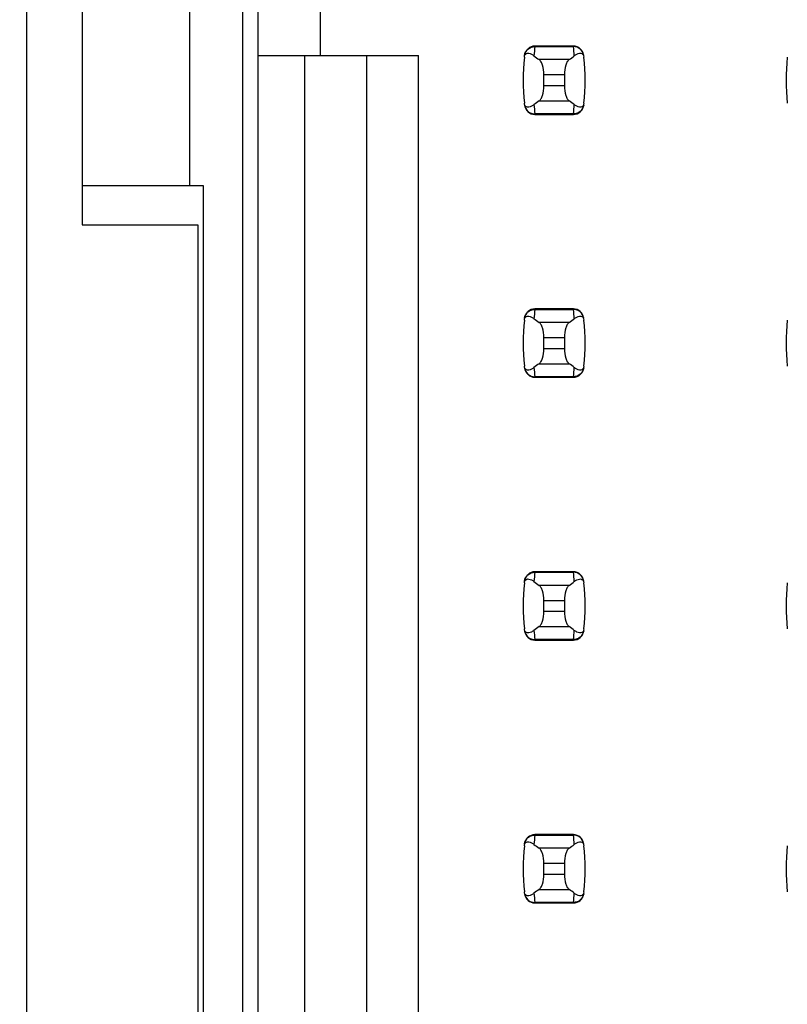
# Model space of a CAD drawing. Header units: inches. Extents: x 0 to 34, y 0 to 22.
# Tile 6 of 39: x 7.486 to 8.07, y 7.929 to 8.678. Entities that reach past the tile are written whole.
import ezdxf

# ---------------------------------------------------------------- set-up
doc = ezdxf.new("R2010")
doc.units = ezdxf.units.IN
doc.header["$LTSCALE"] = 1.87
doc.header["$MEASUREMENT"] = 0
doc.layers.get('0').update_dxf_attribs({"linetype": 'CONTINUOUS'})
doc.layers.add('DIMENSIONS', color=7, linetype='CONTINUOUS')
doc.styles.get("Standard").update_dxf_attribs({"font": 'txt', "width": 0.8})
doc.dimstyles.new('DIMSTYLE_2', dxfattribs={"dimtxt": 0.125, "dimasz": 0.18, "dimexe": 0.125, "dimexo": 0.0625, "dimgap": 0.09, "dimtad": 0, "dimtih": 1, "dimtoh": 1, "dimlfac": 0.5, "dimzin": 4, "dimdsep": 46, "dimtxsty": 'STANDARD', "dimblk": '_FILLED', "dimblk1": '_FILLED', "dimblk2": '_FILLED', "dimcen": 0.09, "dimadec": 0, "dimazin": 0, "dimtp": 0.001, "dimtm": 0.001, "dimtfac": 1, "dimtofl": 0, "dimtmove": 0, "dimatfit": 3, "dimldrblk": '_FILLED', "dimfxl": 1, "dimtolj": 1, "dimtzin": 4, "dimarcsym": 0})

# ---------------------------------------------------------------- blocks, each defined once
blk = doc.blocks.new('*D12')
at = {"layer": 'DIMENSIONS', "color": 2, "linetype": 'CONTINUOUS'}
blk.add_line((7.56313, 14.2077), (6.78413, 14.2077), dxfattribs=at)
at = {"layer": 'DIMENSIONS', "color": 2, "linetype": 'CONTINUOUS', "insert": (6.72163, 14.2702), "char_height": 0.125, "width": 1.225, "attachment_point": 3, "line_spacing_factor": 0.9}
blk.add_mtext('4.15{\\Ftxt.shx;\\W1.000000;\\H0.125000; }[105.4]', dxfattribs=at)
blk = doc.blocks.new('_FILLED')
at = {"color": 0, "linetype": 'BYBLOCK'}
blk.add_solid([(0, 0), (-1, 0.1736), (-1, -0.1736)], dxfattribs=at)

msp = doc.modelspace()

# ---------------------------------------------------------------- linework, layer by layer
at = {"color": 7, "linetype": 'CONTINUOUS'}
for p, q in [((7.49163, 5.7277), (7.49163, 15.7357)), ((7.65563, 14.2077), (7.65563, 7.2537)), ((7.66746, 7.28682), (7.66746, 14.17659)), ((7.53363, 9.1417), (7.53363, 8.5217)), ((7.61563, 8.5517), (7.61563, 9.1117)), ((7.7147, 8.69785), (7.7147, 8.6506)), ((7.87801, 8.65769), (7.87799, 8.65729)), ((7.87799, 8.65729), (7.90732, 8.65729)), ((7.9073, 8.65769), (7.87801, 8.65769)), ((7.90732, 8.65729), (7.9073, 8.65769)), ((7.66746, 8.6506), (7.78951, 8.6506)), ((7.70289, 8.6506), (7.70289, 7.33013)), ((7.75014, 7.37737), (7.75014, 8.6506)), ((7.78951, 7.41674), (7.78951, 8.6506)), ((7.90402, 8.64738), (7.8813, 8.64738)), ((7.88478, 8.63597), (7.90053, 8.63597)), ((7.88478, 8.62744), (7.88478, 8.63597)), ((7.90053, 8.63597), (7.90053, 8.62744)), ((7.90053, 8.62744), (7.88478, 8.62744)), ((7.8813, 8.61603), (7.90402, 8.61603)), ((7.90732, 8.60612), (7.87799, 8.60612)), ((7.87799, 8.60612), (7.87801, 8.60572)), ((7.87801, 8.60572), (7.9073, 8.60572)), ((7.9073, 8.60572), (7.90732, 8.60612)), ((7.53363, 8.5517), (7.62563, 8.5517)), ((7.62563, 8.5517), (7.62563, 7.2537)), ((7.53363, 8.5217), (7.62163, 8.5217)), ((7.62163, 8.5217), (7.62163, 7.2237)), ((7.87801, 8.45769), (7.87799, 8.45729)), ((7.87799, 8.45729), (7.90732, 8.45729)), ((7.9073, 8.45769), (7.87801, 8.45769)), ((7.90732, 8.45729), (7.9073, 8.45769)), ((7.90402, 8.44738), (7.8813, 8.44738)), ((7.88478, 8.43597), (7.90053, 8.43597)), ((7.88478, 8.42744), (7.88478, 8.43597)), ((7.90053, 8.43597), (7.90053, 8.42744)), ((7.90053, 8.42744), (7.88478, 8.42744)), ((7.8813, 8.41603), (7.90402, 8.41603)), ((7.90732, 8.40612), (7.87799, 8.40612)), ((7.87799, 8.40612), (7.87801, 8.40572)), ((7.87801, 8.40572), (7.9073, 8.40572)), ((7.9073, 8.40572), (7.90732, 8.40612)), ((7.87801, 8.25769), (7.87799, 8.25729)), ((7.87799, 8.25729), (7.90732, 8.25729)), ((7.9073, 8.25769), (7.87801, 8.25769)), ((7.90732, 8.25729), (7.9073, 8.25769)), ((7.90402, 8.24738), (7.8813, 8.24738)), ((7.88478, 8.23597), (7.90053, 8.23597)), ((7.88478, 8.22744), (7.88478, 8.23597)), ((7.90053, 8.23597), (7.90053, 8.22744)), ((7.90053, 8.22744), (7.88478, 8.22744)), ((7.8813, 8.21603), (7.90402, 8.21603)), ((7.90732, 8.20612), (7.87799, 8.20612)), ((7.87799, 8.20612), (7.87801, 8.20572)), ((7.87801, 8.20572), (7.9073, 8.20572)), ((7.9073, 8.20572), (7.90732, 8.20612)), ((7.87801, 8.05769), (7.87799, 8.05729)), ((7.87799, 8.05729), (7.90732, 8.05729)), ((7.9073, 8.05769), (7.87801, 8.05769)), ((7.90732, 8.05729), (7.9073, 8.05769)), ((7.90402, 8.04738), (7.8813, 8.04738)), ((7.88478, 8.03597), (7.90053, 8.03597)), ((7.88478, 8.02744), (7.88478, 8.03597)), ((7.90053, 8.03597), (7.90053, 8.02744)), ((7.90053, 8.02744), (7.88478, 8.02744)), ((7.8813, 8.01603), (7.90402, 8.01603)), ((7.90732, 8.00612), (7.87799, 8.00612)), ((7.87799, 8.00612), (7.87801, 8.00572)), ((7.87801, 8.00572), (7.9073, 8.00572)), ((7.9073, 8.00572), (7.90732, 8.00612))]:
    msp.add_line(p, q, dxfattribs=at)
for centre, radius, start, end in [((7.87801, 8.64981), 0.00787, 90, 173.04714), ((8.02654, 8.63931), 0.14963, 173.09909, 175.79439), ((7.9073, 8.64981), 0.00787, 6.95286, 90), ((7.75878, 8.63931), 0.14963, 4.20561, 6.90091), ((8.02651, 8.6317), 0.15748, 173.62876, 186.37124), ((7.7588, 8.6317), 0.15748, 353.62876, 6.37124), ((8.22651, 8.6317), 0.15748, 173.62876, 186.37124), ((7.87801, 8.61359), 0.00787, 186.95286, 270), ((8.02654, 8.6241), 0.14963, 184.20561, 186.90091), ((7.9073, 8.61359), 0.00787, 270, 353.04714), ((7.75878, 8.6241), 0.14963, 353.09909, 355.79439), ((7.87801, 8.44981), 0.00787, 90, 173.04714), ((8.02654, 8.43931), 0.14963, 173.09909, 175.79439), ((7.9073, 8.44981), 0.00787, 6.95286, 90), ((7.75878, 8.43931), 0.14963, 4.20561, 6.90091), ((8.02651, 8.4317), 0.15748, 173.62876, 186.37124), ((7.7588, 8.4317), 0.15748, 353.62876, 6.37124), ((8.22651, 8.4317), 0.15748, 173.62876, 186.37124), ((8.02654, 8.4241), 0.14963, 184.20561, 186.90091), ((7.75878, 8.4241), 0.14963, 353.09909, 355.79439), ((7.87801, 8.41359), 0.00787, 186.95286, 270), ((7.9073, 8.41359), 0.00787, 270, 353.04714), ((7.87801, 8.24981), 0.00787, 90, 173.04714), ((8.02654, 8.23931), 0.14963, 173.09909, 175.79439), ((7.9073, 8.24981), 0.00787, 6.95286, 90), ((7.75878, 8.23931), 0.14963, 4.20561, 6.90091), ((8.02651, 8.2317), 0.15748, 173.62876, 186.37124), ((7.7588, 8.2317), 0.15748, 353.62876, 6.37124), ((8.22651, 8.2317), 0.15748, 173.62876, 186.37124), ((7.87801, 8.21359), 0.00787, 186.95286, 270), ((8.02654, 8.2241), 0.14963, 184.20561, 186.90091), ((7.9073, 8.21359), 0.00787, 270, 353.04714), ((7.75878, 8.2241), 0.14963, 353.09909, 355.79439), ((7.87801, 8.04981), 0.00787, 90, 173.04714), ((8.02654, 8.03931), 0.14963, 173.09909, 175.79439), ((7.9073, 8.04981), 0.00787, 6.95286, 90), ((7.75878, 8.03931), 0.14963, 4.20561, 6.90091), ((8.02651, 8.0317), 0.15748, 173.62876, 186.37124), ((7.7588, 8.0317), 0.15748, 353.62876, 6.37124), ((8.22651, 8.0317), 0.15748, 173.62876, 186.37124), ((7.87801, 8.01359), 0.00787, 186.95286, 270), ((8.02654, 8.0241), 0.14963, 184.20561, 186.90091), ((7.9073, 8.01359), 0.00787, 270, 353.04714), ((7.75878, 8.0241), 0.14963, 353.09909, 355.79439)]:
    msp.add_arc(centre, radius, start, end, dxfattribs=at)
for centre, start_param, end_param in [((8.24879, 8.68522), -2.804032, -2.774684), ((7.53652, 8.68522), -0.366909, -0.33756), ((8.24879, 8.57819), 2.774684, 2.804032), ((7.53652, 8.57819), 0.33756, 0.366909), ((8.24879, 8.48522), -2.804032, -2.774684), ((7.53652, 8.48522), -0.366909, -0.33756), ((8.24879, 8.37819), 2.774684, 2.804032), ((7.53652, 8.37819), 0.33756, 0.366909), ((8.24879, 8.28522), -2.804032, -2.774684), ((7.53652, 8.28522), -0.366909, -0.33756), ((8.24879, 8.17819), 2.774684, 2.804032), ((7.53652, 8.17819), 0.33756, 0.366909), ((8.24879, 8.08522), -2.804032, -2.774684), ((7.53652, 8.08522), -0.366909, -0.33756), ((8.24879, 7.97819), 2.774684, 2.804032), ((7.53652, 7.97819), 0.33756, 0.366909)]:
    msp.add_ellipse(centre, major_axis=(0.3937, 0), ratio=0.267949, start_param=start_param, end_param=end_param, dxfattribs=at)
for points, knots in [([(7.87018, 8.65063), (7.87039, 8.65242), (7.87232, 8.656), (7.87614, 8.6573), (7.87799, 8.65729)], [0, 0, 0, 0, 0.49418, 1, 1, 1, 1]), ([(7.91514, 8.65063), (7.91492, 8.65242), (7.91299, 8.656), (7.90917, 8.6573), (7.90732, 8.65729)], [0, 0, 0, 0, 0.49418, 1, 1, 1, 1]), ([(7.87001, 8.64918), (7.87009, 8.64988), (7.87035, 8.651), (7.87167, 8.65221), (7.87348, 8.65233), (7.87544, 8.65156), (7.87668, 8.65076), (7.87731, 8.65028)], [0, 0, 0, 0, 0.221573, 0.342081, 0.537638, 0.75178, 1, 1, 1, 1]), ([(7.88478, 8.63597), (7.88478, 8.63843), (7.88439, 8.64188), (7.88286, 8.64566), (7.88185, 8.64699), (7.8813, 8.64738)], [0, 0, 0, 0, 0.604658, 0.834309, 1, 1, 1, 1]), ([(7.90402, 8.64738), (7.90346, 8.64699), (7.90245, 8.64566), (7.90093, 8.64188), (7.90053, 8.63843), (7.90053, 8.63597)], [0, 0, 0, 0, 0.165672, 0.395352, 1, 1, 1, 1]), ([(7.908, 8.65028), (7.90863, 8.65076), (7.90987, 8.65156), (7.91183, 8.65233), (7.91364, 8.65221), (7.91496, 8.651), (7.91523, 8.64988), (7.91531, 8.64918)], [0, 0, 0, 0, 0.248219, 0.462352, 0.657907, 0.778419, 1, 1, 1, 1]), ([(7.8813, 8.61603), (7.88185, 8.61642), (7.88286, 8.61774), (7.88439, 8.62152), (7.88478, 8.62498), (7.88478, 8.62744)], [0, 0, 0, 0, 0.165672, 0.395352, 1, 1, 1, 1]), ([(7.90053, 8.62744), (7.90053, 8.62498), (7.90093, 8.62152), (7.90245, 8.61774), (7.90346, 8.61642), (7.90402, 8.61603)], [0, 0, 0, 0, 0.604658, 0.834309, 1, 1, 1, 1]), ([(7.87731, 8.61313), (7.87668, 8.61265), (7.87544, 8.61184), (7.87348, 8.61108), (7.87167, 8.6112), (7.87035, 8.6124), (7.87009, 8.61353), (7.87001, 8.61423)], [0, 0, 0, 0, 0.248219, 0.462352, 0.657906, 0.77842, 1, 1, 1, 1]), ([(7.87018, 8.61278), (7.87039, 8.61098), (7.87232, 8.60741), (7.87614, 8.60611), (7.87799, 8.60612)], [0, 0, 0, 0, 0.49418, 1, 1, 1, 1]), ([(7.91514, 8.61278), (7.91492, 8.61098), (7.91299, 8.60741), (7.90917, 8.60611), (7.90732, 8.60612)], [0, 0, 0, 0, 0.49418, 1, 1, 1, 1]), ([(7.91531, 8.61423), (7.91523, 8.61353), (7.91496, 8.61241), (7.91364, 8.6112), (7.91183, 8.61108), (7.90987, 8.61184), (7.90863, 8.61265), (7.908, 8.61313)], [0, 0, 0, 0, 0.221528, 0.34208, 0.53764, 0.751766, 1, 1, 1, 1]), ([(7.87001, 8.44918), (7.87009, 8.44988), (7.87035, 8.451), (7.87167, 8.45221), (7.87348, 8.45233), (7.87544, 8.45156), (7.87668, 8.45076), (7.87731, 8.45028)], [0, 0, 0, 0, 0.221573, 0.342081, 0.537638, 0.75178, 1, 1, 1, 1]), ([(7.87018, 8.45063), (7.87039, 8.45242), (7.87232, 8.456), (7.87614, 8.4573), (7.87799, 8.45729)], [0, 0, 0, 0, 0.49418, 1, 1, 1, 1]), ([(7.91514, 8.45063), (7.91492, 8.45242), (7.91299, 8.456), (7.90917, 8.4573), (7.90732, 8.45729)], [0, 0, 0, 0, 0.49418, 1, 1, 1, 1]), ([(7.908, 8.45028), (7.90863, 8.45076), (7.90987, 8.45156), (7.91183, 8.45233), (7.91364, 8.45221), (7.91496, 8.451), (7.91523, 8.44988), (7.91531, 8.44918)], [0, 0, 0, 0, 0.248219, 0.462352, 0.657907, 0.778419, 1, 1, 1, 1]), ([(7.88478, 8.43597), (7.88478, 8.43843), (7.88439, 8.44188), (7.88286, 8.44566), (7.88185, 8.44699), (7.8813, 8.44738)], [0, 0, 0, 0, 0.604658, 0.834309, 1, 1, 1, 1]), ([(7.90402, 8.44738), (7.90346, 8.44699), (7.90245, 8.44566), (7.90093, 8.44188), (7.90053, 8.43843), (7.90053, 8.43597)], [0, 0, 0, 0, 0.165672, 0.395352, 1, 1, 1, 1]), ([(7.8813, 8.41603), (7.88185, 8.41642), (7.88286, 8.41774), (7.88439, 8.42152), (7.88478, 8.42498), (7.88478, 8.42744)], [0, 0, 0, 0, 0.165672, 0.395352, 1, 1, 1, 1]), ([(7.90053, 8.42744), (7.90053, 8.42498), (7.90093, 8.42152), (7.90245, 8.41774), (7.90346, 8.41642), (7.90402, 8.41603)], [0, 0, 0, 0, 0.604658, 0.834309, 1, 1, 1, 1]), ([(7.87731, 8.41313), (7.87668, 8.41265), (7.87544, 8.41184), (7.87348, 8.41108), (7.87167, 8.4112), (7.87035, 8.4124), (7.87009, 8.41353), (7.87001, 8.41423)], [0, 0, 0, 0, 0.248219, 0.462352, 0.657906, 0.77842, 1, 1, 1, 1]), ([(7.91531, 8.41423), (7.91523, 8.41353), (7.91496, 8.41241), (7.91364, 8.4112), (7.91183, 8.41108), (7.90987, 8.41184), (7.90863, 8.41265), (7.908, 8.41313)], [0, 0, 0, 0, 0.221528, 0.34208, 0.53764, 0.751766, 1, 1, 1, 1]), ([(7.87018, 8.41278), (7.87039, 8.41098), (7.87232, 8.40741), (7.87614, 8.40611), (7.87799, 8.40612)], [0, 0, 0, 0, 0.49418, 1, 1, 1, 1]), ([(7.91514, 8.41278), (7.91492, 8.41098), (7.91299, 8.40741), (7.90917, 8.40611), (7.90732, 8.40612)], [0, 0, 0, 0, 0.49418, 1, 1, 1, 1]), ([(7.87018, 8.25063), (7.87039, 8.25242), (7.87232, 8.256), (7.87614, 8.2573), (7.87799, 8.25729)], [0, 0, 0, 0, 0.49418, 1, 1, 1, 1]), ([(7.91514, 8.25063), (7.91492, 8.25242), (7.91299, 8.256), (7.90917, 8.2573), (7.90732, 8.25729)], [0, 0, 0, 0, 0.49418, 1, 1, 1, 1]), ([(7.87001, 8.24918), (7.87009, 8.24988), (7.87035, 8.251), (7.87167, 8.25221), (7.87348, 8.25233), (7.87544, 8.25156), (7.87668, 8.25076), (7.87731, 8.25028)], [0, 0, 0, 0, 0.221573, 0.342081, 0.537638, 0.75178, 1, 1, 1, 1]), ([(7.908, 8.25028), (7.90863, 8.25076), (7.90987, 8.25156), (7.91183, 8.25233), (7.91364, 8.25221), (7.91496, 8.251), (7.91523, 8.24988), (7.91531, 8.24918)], [0, 0, 0, 0, 0.248219, 0.462352, 0.657907, 0.778419, 1, 1, 1, 1]), ([(7.88478, 8.23597), (7.88478, 8.23843), (7.88439, 8.24188), (7.88286, 8.24566), (7.88185, 8.24699), (7.8813, 8.24738)], [0, 0, 0, 0, 0.604658, 0.834309, 1, 1, 1, 1]), ([(7.90402, 8.24738), (7.90346, 8.24699), (7.90245, 8.24566), (7.90093, 8.24188), (7.90053, 8.23843), (7.90053, 8.23597)], [0, 0, 0, 0, 0.165672, 0.395352, 1, 1, 1, 1]), ([(7.8813, 8.21603), (7.88185, 8.21642), (7.88286, 8.21774), (7.88439, 8.22152), (7.88478, 8.22498), (7.88478, 8.22744)], [0, 0, 0, 0, 0.165672, 0.395352, 1, 1, 1, 1]), ([(7.90053, 8.22744), (7.90053, 8.22498), (7.90093, 8.22152), (7.90245, 8.21774), (7.90346, 8.21642), (7.90402, 8.21603)], [0, 0, 0, 0, 0.604658, 0.834309, 1, 1, 1, 1]), ([(7.87731, 8.21313), (7.87668, 8.21265), (7.87544, 8.21184), (7.87348, 8.21108), (7.87167, 8.2112), (7.87035, 8.2124), (7.87009, 8.21353), (7.87001, 8.21423)], [0, 0, 0, 0, 0.248219, 0.462352, 0.657906, 0.77842, 1, 1, 1, 1]), ([(7.87018, 8.21278), (7.87039, 8.21098), (7.87232, 8.20741), (7.87614, 8.20611), (7.87799, 8.20612)], [0, 0, 0, 0, 0.49418, 1, 1, 1, 1]), ([(7.91514, 8.21278), (7.91492, 8.21098), (7.91299, 8.20741), (7.90917, 8.20611), (7.90732, 8.20612)], [0, 0, 0, 0, 0.49418, 1, 1, 1, 1]), ([(7.91531, 8.21423), (7.91523, 8.21353), (7.91496, 8.21241), (7.91364, 8.2112), (7.91183, 8.21108), (7.90987, 8.21184), (7.90863, 8.21265), (7.908, 8.21313)], [0, 0, 0, 0, 0.221528, 0.34208, 0.53764, 0.751766, 1, 1, 1, 1]), ([(7.87018, 8.05063), (7.87039, 8.05242), (7.87232, 8.056), (7.87614, 8.0573), (7.87799, 8.05729)], [0, 0, 0, 0, 0.49418, 1, 1, 1, 1]), ([(7.91514, 8.05063), (7.91492, 8.05242), (7.91299, 8.056), (7.90917, 8.0573), (7.90732, 8.05729)], [0, 0, 0, 0, 0.49418, 1, 1, 1, 1]), ([(7.87001, 8.04918), (7.87009, 8.04988), (7.87035, 8.051), (7.87167, 8.05221), (7.87348, 8.05233), (7.87544, 8.05156), (7.87668, 8.05076), (7.87731, 8.05028)], [0, 0, 0, 0, 0.221573, 0.342081, 0.537638, 0.75178, 1, 1, 1, 1]), ([(7.88478, 8.03597), (7.88478, 8.03843), (7.88439, 8.04188), (7.88286, 8.04566), (7.88185, 8.04699), (7.8813, 8.04738)], [0, 0, 0, 0, 0.604658, 0.834309, 1, 1, 1, 1]), ([(7.90402, 8.04738), (7.90346, 8.04699), (7.90245, 8.04566), (7.90093, 8.04188), (7.90053, 8.03843), (7.90053, 8.03597)], [0, 0, 0, 0, 0.165672, 0.395352, 1, 1, 1, 1]), ([(7.908, 8.05028), (7.90863, 8.05076), (7.90987, 8.05156), (7.91183, 8.05233), (7.91364, 8.05221), (7.91496, 8.051), (7.91523, 8.04988), (7.91531, 8.04918)], [0, 0, 0, 0, 0.248219, 0.462352, 0.657907, 0.778419, 1, 1, 1, 1]), ([(7.8813, 8.01603), (7.88185, 8.01642), (7.88286, 8.01774), (7.88439, 8.02152), (7.88478, 8.02498), (7.88478, 8.02744)], [0, 0, 0, 0, 0.165672, 0.395352, 1, 1, 1, 1]), ([(7.90053, 8.02744), (7.90053, 8.02498), (7.90093, 8.02152), (7.90245, 8.01774), (7.90346, 8.01642), (7.90402, 8.01603)], [0, 0, 0, 0, 0.604658, 0.834309, 1, 1, 1, 1]), ([(7.87731, 8.01313), (7.87668, 8.01265), (7.87544, 8.01184), (7.87348, 8.01108), (7.87167, 8.0112), (7.87035, 8.0124), (7.87009, 8.01353), (7.87001, 8.01423)], [0, 0, 0, 0, 0.248219, 0.462352, 0.657906, 0.77842, 1, 1, 1, 1]), ([(7.87018, 8.01278), (7.87039, 8.01098), (7.87232, 8.00741), (7.87614, 8.00611), (7.87799, 8.00612)], [0, 0, 0, 0, 0.49418, 1, 1, 1, 1]), ([(7.91514, 8.01278), (7.91492, 8.01098), (7.91299, 8.00741), (7.90917, 8.00611), (7.90732, 8.00612)], [0, 0, 0, 0, 0.49418, 1, 1, 1, 1]), ([(7.91531, 8.01423), (7.91523, 8.01353), (7.91496, 8.01241), (7.91364, 8.0112), (7.91183, 8.01108), (7.90987, 8.01184), (7.90863, 8.01265), (7.908, 8.01313)], [0, 0, 0, 0, 0.221528, 0.34208, 0.53764, 0.751766, 1, 1, 1, 1])]:
    msp.add_open_spline(points, degree=3, knots=knots, dxfattribs=at)

# ---------------------------------------------------------------- dimensions: what is measured, and where the dimension line sits
at = {"layer": 'DIMENSIONS', "color": 2, "linetype": 'CONTINUOUS'}
dim = msp.add_ordinate_dim(feature_location=(7.56313, 14.2077), offset=(-0.779, 0), dtype=0, origin=(7.62563, 5.9117), dimstyle='DIMSTYLE_2', override={"dimtad": 1, "dimtih": 0, "dimtoh": 0}, dxfattribs=at)
dim.commit()
dim.dimension.update_dxf_attribs({"geometry": '*D12', "text_midpoint": (6.10913, 14.2077)})

doc.saveas('drawing.dxf')
